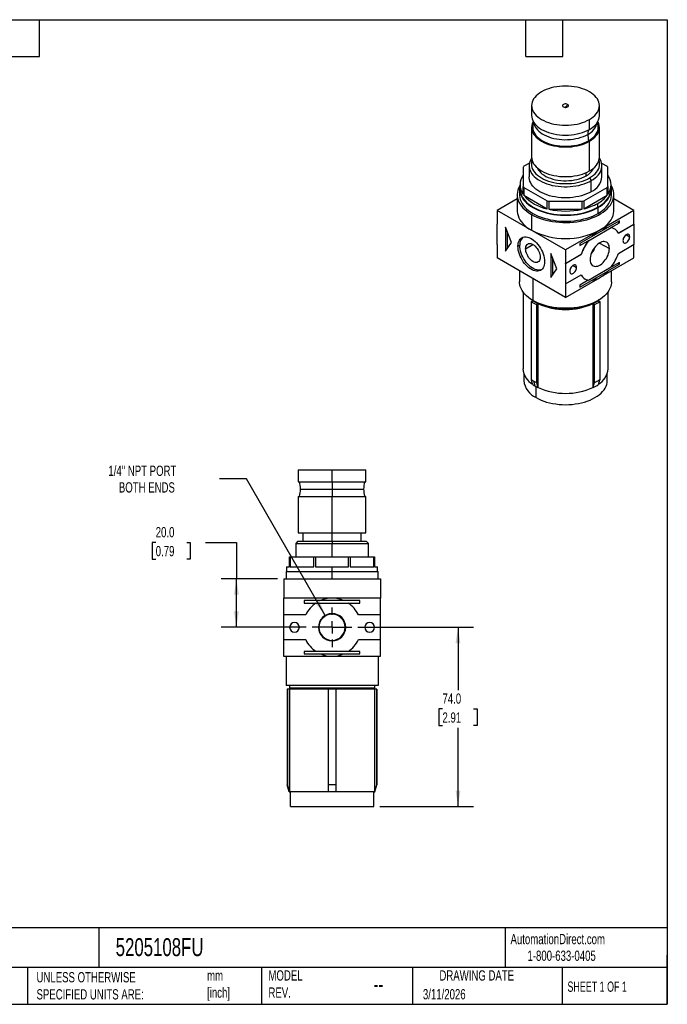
# Model space of a CAD drawing. Header units: millimetres. Extents: x 13 to 546, y 13 to 419.
# Tile 2 of 2: x 279 to 546, y 13 to 419. Entities that reach past the tile are written whole.
import ezdxf

# ---------------------------------------------------------------- set-up
doc = ezdxf.new("R2010")
doc.units = ezdxf.units.MM
doc.header["$LTSCALE"] = 2
doc.linetypes.add('SLD-Center', pattern=[19.05, 15.24, -1.27, 1.27, -1.27])
doc.linetypes.add('SLD-Solid', pattern=[0])
doc.layers.add('CENTER', color=40, linetype='SLD-Center')
doc.layers.add('DIMENSIONS', color=140, linetype='SLD-Solid', lineweight=25)
doc.layers.add('TEXT', color=140, linetype='SLD-Solid', lineweight=25)
doc.styles.add('SLDTEXTSTYLE0', font='TXT', dxfattribs={"width": 0.7})
doc.styles.add('SLDTEXTSTYLE1', font='TXT', dxfattribs={"width": 0.65})
doc.dimstyles.new('SLDDIMSTYLE1', dxfattribs={"dimtxt": 4.316016, "dimasz": 6.604, "dimexe": 0, "dimexo": 0.0625, "dimgap": 1.079004, "dimtad": 0, "dimtih": 1, "dimtoh": 1, "dimdec": 1, "dimrnd": 1e-09, "dimzin": 4, "dimdsep": 46, "dimtxsty": 'SLDTEXTSTYLE0', "dimsah": 1, "dimcen": 0.09, "dimadec": 0, "dimazin": 1, "dimtfac": 1, "dimtdec": 1, "dimtofl": 0, "dimtmove": 0, "dimatfit": 3, "dimfxl": 0, "dimfrac": 2, "dimtolj": 1, "dimtzin": 12, "dimarcsym": 0})
doc.dimstyles.new('SLDDIMSTYLE4', dxfattribs={"dimtxt": 4.316016, "dimasz": 6.604, "dimexe": 0, "dimexo": 0.0625, "dimgap": 1.079004, "dimtad": 0, "dimtih": 1, "dimtoh": 1, "dimdec": 1, "dimrnd": 1e-09, "dimzin": 12, "dimdsep": 46, "dimtxsty": 'SLDTEXTSTYLE0', "dimsah": 1, "dimcen": 0, "dimadec": 0, "dimazin": 3, "dimtfac": 1, "dimtdec": 1, "dimtofl": 0, "dimtmove": 0, "dimatfit": 3, "dimfxl": 0, "dimfrac": 2, "dimtolj": 1, "dimtzin": 12, "dimarcsym": 0})

# ---------------------------------------------------------------- blocks, each defined once
blk = doc.blocks.new('_D_5')
at = {"layer": 'DIMENSIONS'}
for p, q in [((418.42, 168.33), (466.07, 168.33)), ((459.72, 168.33), (459.72, 142.41)), ((453.3, 134.59), (451.85, 134.59)), ((451.85, 134.59), (451.85, 127.73)), ((466.13, 134.59), (467.58, 134.59)), ((467.58, 134.59), (467.58, 127.73)), ((451.85, 127.73), (453.3, 127.73)), ((459.72, 94.33), (459.72, 126.76)), ((467.58, 127.73), (466.13, 127.73)), ((427.46, 94.33), (466.07, 94.33))]:
    blk.add_line(p, q, dxfattribs=at)
for points in [[(459.72, 168.33), (458.7, 161.72), (460.73, 161.72)], [(459.72, 94.33), (460.73, 100.93), (458.7, 100.93)]]:
    blk.add_solid(points, dxfattribs=at)
at = {"layer": 'DIMENSIONS', "char_height": 4.233, "attachment_point": 1, "style": 'SLDTEXTSTYLE0'}
for s, insert in [('74.0', (453.3, 141.01)), ('2.91', (453.3, 133.19))]:
    blk.add_mtext(s, dxfattribs=dict(at, insert=insert))
blk = doc.blocks.new('_D_6')
at = {"layer": 'DIMENSIONS'}
for p, q in [((334.94, 203.27), (333.49, 203.27)), ((333.49, 203.27), (333.49, 196.41)), ((347.77, 203.27), (349.22, 203.27)), ((349.22, 203.27), (349.22, 196.41)), ((355.55, 203.27), (368.25, 203.27)), ((368.25, 203.27), (368.25, 188.33)), ((333.49, 196.41), (334.94, 196.41)), ((349.22, 196.41), (347.77, 196.41)), ((385.23, 188.33), (361.9, 188.33)), ((368.25, 168.33), (368.25, 188.33)), ((397.01, 168.33), (361.9, 168.33))]:
    blk.add_line(p, q, dxfattribs=at)
for points in [[(368.25, 188.33), (367.24, 181.72), (369.27, 181.72)], [(368.25, 168.33), (369.27, 174.93), (367.24, 174.93)]]:
    blk.add_solid(points, dxfattribs=at)
at = {"layer": 'DIMENSIONS', "char_height": 4.233, "attachment_point": 1, "style": 'SLDTEXTSTYLE0'}
for s, insert in [('20.0', (334.94, 209.69)), ('0.79', (334.94, 201.87))]:
    blk.add_mtext(s, dxfattribs=dict(at, insert=insert))
blk = doc.blocks.new('_D_7')
at = {"layer": 'DIMENSIONS'}
for p, q in [((372.36, 229.57), (361.24, 229.57)), ((404.9, 173.2), (372.36, 229.57))]:
    blk.add_line(p, q, dxfattribs=at)
blk.add_solid([(404.9, 173.2), (402.48, 179.43), (400.72, 178.41)], dxfattribs=at)
at = {"layer": 'DIMENSIONS', "attachment_point": 1, "style": 'SLDTEXTSTYLE0'}
for s, insert, char_height in [('1/4" NPT PORT', (315.41, 235.03), 4.2333), ('BOTH ENDS', (319.73, 228.17), 4.233)]:
    blk.add_mtext(s, dxfattribs=dict(at, insert=insert, char_height=char_height))
blk = doc.blocks.new('SW_CENTERMARKSYMBOL_1')
at = {"layer": 'CENTER', "color": 0}
for p, q in [((0, 5.08), (0, 8.17)), ((-5.08, 0), (-8.17, 0)), ((0, 0), (-2.54, 0)), ((0, 0), (0, 2.54)), ((0, 0), (0, -2.54)), ((0, 0), (2.54, 0)), ((5.08, 0), (8.17, 0)), ((0, -5.08), (0, -8.17))]:
    blk.add_line(p, q, dxfattribs=at)

msp = doc.modelspace()

# ---------------------------------------------------------------- linework, layer by layer
for p, q in [((490.09, 383.63), (490.09, 379.55)), ((518.09, 379.55), (518.09, 383.63)), ((490.09, 374.65), (490.09, 362.4)), ((513.99, 373.84), (513.99, 377.92)), ((518.09, 362.4), (518.09, 374.65)), ((513.99, 356.69), (513.99, 368.94)), ((486.59, 358.2), (486.59, 350.27)), ((489.22, 359.94), (486.86, 358.58)), ((489.09, 358.79), (489.09, 354.24)), ((518.96, 359.94), (521.32, 358.58)), ((519.09, 354.24), (519.09, 358.79)), ((521.59, 350.27), (521.59, 358.2)), ((512.57, 354.65), (512.57, 355.97)), ((514.04, 353.8), (514.69, 352.67)), ((485.29, 350.97), (485.29, 349.34)), ((486.59, 347.01), (486.59, 350.27)), ((486.86, 349.9), (486.86, 346.63)), ((486.86, 349.9), (496.57, 344.29)), ((511.6, 344.29), (521.32, 349.9)), ((514.69, 348.11), (514.69, 352.67)), ((521.32, 346.63), (521.32, 349.9)), ((521.59, 350.27), (521.59, 347.01)), ((522.89, 349.34), (522.89, 350.97)), ((484.14, 346.89), (484.14, 340.36)), ((485.09, 349.34), (485.09, 346.89)), ((486.86, 346.63), (496.57, 341.02)), ((511.6, 341.02), (521.32, 346.63)), ((523.09, 346.89), (523.09, 349.34)), ((524.04, 340.36), (524.04, 346.89)), ((484.14, 345.13), (475.84, 340.34)), ((496.57, 341.02), (496.57, 344.29)), ((497.22, 344.13), (497.22, 340.87)), ((497.22, 344.13), (510.96, 344.13)), ((510.96, 340.87), (510.96, 344.13)), ((511.6, 344.29), (511.6, 341.02)), ((517.38, 341.66), (517.38, 343.3)), ((517.52, 339.13), (517.52, 341.58)), ((532.34, 340.38), (524.04, 345.17)), ((475.84, 340.34), (475.84, 334.7)), ((504.05, 324.05), (475.84, 340.34)), ((489.98, 338.74), (489.98, 332.21)), ((497.22, 340.87), (510.96, 340.87)), ((532.34, 340.38), (518.19, 332.21)), ((532.34, 334.74), (532.34, 340.38)), ((475.84, 334.74), (475.8, 334.72)), ((475.8, 334.72), (475.8, 326.39)), ((475.84, 334.7), (475.8, 334.72)), ((481.81, 327.09), (479.34, 333.47)), ((479.34, 333.47), (479.34, 323.57)), ((513.54, 327.85), (522.92, 333.27)), ((521.62, 333.33), (514.84, 329.42)), ((526.33, 336.09), (521.59, 333.35)), ((521.62, 333.33), (521.59, 333.35)), ((522.89, 333.29), (526.33, 335.27)), ((522.89, 333.29), (522.92, 333.27)), ((525.62, 335.68), (526.33, 335.27)), ((525.89, 331.02), (532.34, 334.74)), ((532.37, 334.72), (525.91, 330.99)), ((526.33, 335.27), (526.33, 336.09)), ((532.37, 334.72), (532.34, 334.74)), ((532.37, 326.39), (532.37, 334.72)), ((480.05, 331.64), (480.05, 324.57)), ((518.19, 332.21), (504.05, 324.05)), ((514.8, 329.44), (510.06, 326.7)), ((514.8, 329.44), (514.84, 329.42)), ((524.23, 332.79), (524.19, 332.81)), ((529.19, 330.35), (530.6, 329.54)), ((475.84, 326.37), (475.8, 326.39)), ((475.84, 326.37), (475.84, 320.74)), ((479.34, 323.57), (481.81, 327.09)), ((484.47, 325.56), (485.17, 325.97)), ((487.62, 324.55), (490.65, 326.3)), ((510.06, 325.89), (513.5, 327.87)), ((510.06, 326.7), (510.06, 325.89)), ((513.54, 327.85), (513.5, 327.87)), ((518.11, 326.91), (522.21, 324.69)), ((525.91, 322.66), (532.37, 326.39)), ((532.34, 320.78), (532.34, 326.37)), ((500.55, 316.27), (498.08, 322.65)), ((498.08, 322.65), (498.08, 312.75)), ((504.05, 324.05), (504.05, 318.41)), ((504.05, 318.41), (510.51, 322.14)), ((510.55, 322.12), (504.09, 318.39)), ((510.55, 322.12), (510.51, 322.14)), ((504.05, 304.45), (475.84, 320.74)), ((498.78, 320.83), (498.78, 313.76)), ((504.09, 318.39), (504.05, 318.41)), ((504.09, 318.39), (504.09, 310.07)), ((507.27, 317.7), (508.68, 316.88)), ((519, 313.08), (532.34, 320.78)), ((521.59, 315.39), (526.33, 318.13)), ((526.33, 318.94), (522.97, 317.01)), ((525.62, 318.53), (526.33, 318.13)), ((526.33, 318.13), (526.33, 318.94)), ((485.09, 315.4), (485.09, 310.96)), ((498.08, 312.75), (500.55, 316.27)), ((504.09, 310.07), (510.55, 313.8)), ((522.92, 316.94), (513.54, 311.52)), ((514.84, 311.45), (521.62, 315.37)), ((521.59, 315.39), (521.62, 315.37)), ((523.09, 310.96), (523.09, 315.44)), ((490.65, 312.19), (490.65, 303.2)), ((504.05, 304.45), (517.46, 312.19)), ((504.09, 310.07), (504.05, 310.09)), ((504.05, 310.09), (504.05, 304.45)), ((513.49, 311.53), (510.06, 309.55)), ((510.06, 308.74), (514.8, 311.47)), ((510.06, 309.55), (510.06, 308.74)), ((512.2, 312.02), (512.23, 312)), ((514.84, 311.45), (514.8, 311.47)), ((486.54, 306.76), (486.54, 275.03)), ((521.64, 275.03), (521.64, 306.76)), ((489.99, 302.74), (490.66, 303.13)), ((489.99, 270.57), (489.99, 302.74)), ((490.66, 303.13), (490.08, 303.55)), ((491.75, 302.62), (491.68, 302.49)), ((492.78, 301.9), (492.11, 301.51)), ((492.11, 301.51), (492.11, 269.34)), ((492.78, 267.28), (492.78, 301.9)), ((515.39, 301.9), (515.39, 267.28)), ((516.07, 301.51), (515.39, 301.9)), ((516.07, 269.34), (516.07, 301.51)), ((518.09, 303.55), (517.51, 303.13)), ((517.51, 303.13), (518.19, 302.74)), ((518.19, 302.74), (518.19, 270.57)), ((486.89, 273.02), (486.89, 270.13)), ((521.29, 270.13), (521.29, 273.02)), ((491.57, 267.81), (491.01, 269.93)), ((491.93, 263.11), (491.93, 267.61)), ((492.68, 267.22), (492.78, 267.28)), ((515.39, 267.28), (515.5, 267.22)), ((393.72, 233.33), (393.72, 228.33)), ((393.72, 233.33), (407.72, 233.33)), ((407.72, 228.33), (407.72, 233.33)), ((407.72, 233.33), (421.72, 233.33)), ((421.72, 228.33), (421.72, 233.33)), ((393.72, 228.33), (407.72, 228.33)), ((407.72, 228.33), (421.72, 228.33)), ((407.72, 228.33), (407.72, 225.33)), ((394.68, 225.33), (407.72, 225.33)), ((407.72, 225.33), (407.72, 222.33)), ((407.72, 225.33), (420.75, 225.33)), ((393.72, 222.33), (393.72, 207.33)), ((393.72, 222.33), (407.72, 222.33)), ((407.72, 207.33), (407.72, 222.33)), ((407.72, 222.33), (421.72, 222.33)), ((421.72, 207.33), (421.72, 222.33)), ((393.72, 207.33), (407.72, 207.33)), ((395.72, 207.33), (395.72, 203.83)), ((407.72, 207.33), (421.72, 207.33)), ((407.72, 203.83), (407.72, 207.33)), ((419.72, 203.83), (419.72, 207.33)), ((393.64, 203.83), (392.72, 202.91)), ((393.64, 203.83), (407.72, 203.83)), ((407.72, 203.83), (407.72, 202.91)), ((407.72, 203.83), (421.8, 203.83)), ((422.72, 202.91), (421.8, 203.83)), ((392.72, 202.91), (392.72, 197.33)), ((392.72, 202.91), (407.72, 202.91)), ((407.72, 202.91), (422.72, 202.91)), ((407.72, 197.33), (407.72, 202.91)), ((422.72, 197.33), (422.72, 202.91)), ((390.22, 193.33), (390.22, 197.33)), ((390.22, 197.33), (390.48, 197.33)), ((390.48, 197.33), (390.48, 193.33)), ((390.48, 197.33), (400.2, 197.33)), ((400.2, 193.33), (400.2, 197.33)), ((400.2, 197.33), (400.85, 197.33)), ((400.85, 197.33), (400.85, 193.33)), ((400.85, 197.33), (414.58, 197.33)), ((414.58, 193.33), (414.58, 197.33)), ((414.58, 197.33), (415.23, 197.33)), ((415.23, 197.33), (415.23, 193.33)), ((415.23, 197.33), (424.95, 197.33)), ((424.95, 193.33), (424.95, 197.33)), ((424.95, 197.33), (425.22, 197.33)), ((425.22, 197.33), (425.22, 193.33)), ((388.72, 191.33), (388.72, 188.33)), ((388.72, 191.33), (407.72, 191.33)), ((388.92, 193.33), (388.92, 191.33)), ((388.92, 193.33), (390.22, 193.33)), ((390.48, 193.33), (400.2, 193.33)), ((400.85, 193.33), (407.72, 193.33)), ((407.72, 191.33), (407.72, 193.33)), ((407.72, 193.33), (414.58, 193.33)), ((407.72, 188.33), (407.72, 191.33)), ((407.72, 191.33), (426.72, 191.33)), ((415.23, 193.33), (424.95, 193.33)), ((425.22, 193.33), (426.52, 193.33)), ((426.52, 191.33), (426.52, 193.33)), ((426.72, 188.33), (426.72, 191.33)), ((387.77, 188.33), (387.77, 180.33)), ((387.77, 188.33), (427.67, 188.33)), ((427.67, 188.33), (427.67, 180.33)), ((407.72, 180.33), (387.72, 180.33)), ((387.72, 180.33), (387.72, 173.43)), ((396.22, 179.33), (396.22, 178.33)), ((402.92, 179.33), (396.22, 179.33)), ((412.51, 179.33), (402.92, 179.33)), ((427.72, 180.33), (407.72, 180.33)), ((419.22, 179.33), (412.51, 179.33)), ((419.22, 178.33), (419.22, 179.33)), ((427.72, 173.43), (427.72, 180.33)), ((396.22, 178.33), (401.08, 178.33)), ((401.08, 178.33), (414.35, 178.33)), ((414.35, 178.33), (419.22, 178.33)), ((387.72, 173.43), (387.72, 163.23)), ((396.85, 173.43), (387.72, 173.43)), ((427.72, 173.43), (418.58, 173.43)), ((427.72, 163.23), (427.72, 173.43)), ((402.32, 168.33), (402.09, 168.33)), ((407.72, 168.33), (402.32, 168.33)), ((407.72, 168.33), (413.11, 168.33)), ((413.11, 168.33), (413.34, 168.33)), ((387.72, 163.23), (396.85, 163.23)), ((387.72, 163.23), (387.72, 156.33)), ((418.58, 163.23), (427.72, 163.23)), ((427.72, 156.33), (427.72, 163.23)), ((387.72, 156.33), (407.72, 156.33)), ((388.72, 156.33), (388.72, 144.33)), ((396.22, 158.33), (396.22, 157.33)), ((401.08, 158.33), (396.22, 158.33)), ((396.22, 157.33), (402.92, 157.33)), ((414.35, 158.33), (401.08, 158.33)), ((402.92, 157.33), (412.51, 157.33)), ((407.72, 156.33), (427.72, 156.33)), ((412.51, 157.33), (419.22, 157.33)), ((419.22, 158.33), (414.35, 158.33)), ((419.22, 157.33), (419.22, 158.33)), ((426.72, 156.33), (426.72, 144.33)), ((426.72, 144.33), (388.72, 144.33)), ((389.22, 142.73), (389.22, 103.33)), ((389.28, 142.73), (389.22, 142.73)), ((389.28, 142.73), (389.28, 103.33)), ((390.23, 142.73), (389.28, 142.73)), ((390.17, 144.33), (390.17, 143.23)), ((390.42, 142.98), (390.17, 143.23)), ((425.27, 143.23), (390.17, 143.23)), ((390.42, 142.98), (390.17, 142.73)), ((406.22, 142.73), (390.23, 142.73)), ((390.23, 100.33), (390.23, 142.73)), ((425.02, 142.98), (390.42, 142.98)), ((409.22, 142.73), (406.22, 142.73)), ((406.22, 103.33), (406.22, 142.73)), ((409.22, 142.73), (409.22, 103.33)), ((425.2, 142.73), (409.22, 142.73)), ((425.02, 142.98), (425.27, 143.23)), ((425.02, 142.98), (425.27, 142.73)), ((425.2, 142.73), (425.2, 100.33)), ((426.15, 142.73), (425.2, 142.73)), ((425.27, 144.33), (425.27, 143.23)), ((426.15, 103.33), (426.15, 142.73)), ((426.22, 142.73), (426.15, 142.73)), ((426.22, 142.73), (426.22, 103.33)), ((389.28, 103.33), (389.22, 103.33)), ((390.02, 100.33), (389.22, 103.33)), ((409.22, 103.33), (406.22, 103.33)), ((406.22, 100.33), (406.22, 103.33)), ((409.22, 103.33), (409.22, 100.33)), ((425.41, 100.33), (426.22, 103.33)), ((426.22, 103.33), (426.15, 103.33)), ((390.08, 100.33), (390.02, 100.33)), ((390.08, 100.33), (390.23, 100.33)), ((406.22, 100.33), (390.23, 100.33)), ((390.52, 94.33), (390.52, 100.33)), ((409.22, 100.33), (406.22, 100.33)), ((425.2, 100.33), (409.22, 100.33)), ((424.92, 94.33), (424.92, 100.33)), ((425.2, 100.33), (425.35, 100.33)), ((425.41, 100.33), (425.35, 100.33)), ((390.52, 94.33), (424.92, 94.33))]:
    msp.add_line(p, q)
at = {"flags": 128}
for points in [[(513.99, 377.92), (514.81, 378.44), (515.56, 379), (516.21, 379.59), (516.78, 380.22), (517.24, 380.87), (517.61, 381.54), (517.88, 382.23), (518.03, 382.93), (518.09, 383.63), (518.03, 384.34), (517.88, 385.04), (517.61, 385.72), (517.24, 386.4), (516.78, 387.05), (516.21, 387.67), (515.56, 388.27), (514.81, 388.83), (513.99, 389.35), (513.09, 389.82), (512.12, 390.25), (511.09, 390.63), (510, 390.96), (508.88, 391.23), (507.71, 391.44), (506.52, 391.59), (505.31, 391.68), (504.09, 391.71), (502.87, 391.68), (501.66, 391.59), (500.46, 391.44), (499.3, 391.23), (498.17, 390.96), (497.09, 390.63), (496.06, 390.25), (495.09, 389.82), (494.19, 389.35)], [(494.19, 389.35), (493.36, 388.83), (492.62, 388.27), (491.96, 387.67), (491.4, 387.05), (490.93, 386.4), (490.56, 385.72), (490.3, 385.04), (490.14, 384.34), (490.09, 383.63), (490.14, 382.93), (490.3, 382.23), (490.56, 381.54), (490.93, 380.87), (491.4, 380.22), (491.96, 379.59), (492.62, 379), (493.36, 378.44), (494.19, 377.92), (495.09, 377.44), (496.06, 377.01), (497.09, 376.63), (498.17, 376.31), (499.3, 376.04), (500.46, 375.83), (501.66, 375.67), (502.87, 375.58), (504.09, 375.55), (505.31, 375.58), (506.52, 375.67), (507.71, 375.83), (508.88, 376.04), (510, 376.31), (511.09, 376.63), (512.12, 377.01), (513.09, 377.44), (513.99, 377.92)], [(504.97, 384.14), (504.66, 384.28), (504.28, 384.35), (503.89, 384.35), (503.52, 384.28), (503.2, 384.14), (502.97, 383.96), (502.85, 383.75), (502.85, 383.52), (502.97, 383.31), (503.2, 383.12)], [(503.2, 383.12), (503.52, 382.99), (503.89, 382.92), (504.28, 382.92), (504.66, 382.99), (504.97, 383.12), (505.2, 383.31), (505.32, 383.52), (505.32, 383.75), (505.2, 383.96), (504.97, 384.14)], [(490.09, 379.55), (490.14, 378.85), (490.3, 378.15), (490.56, 377.46), (490.93, 376.79), (491.4, 376.13), (491.96, 375.51), (492.62, 374.91), (493.36, 374.36), (494.19, 373.84), (495.09, 373.36), (496.06, 372.93), (497.09, 372.55), (498.17, 372.23), (499.3, 371.96), (500.46, 371.74), (501.66, 371.59), (502.87, 371.5), (504.09, 371.47), (505.31, 371.5), (506.52, 371.59), (507.71, 371.74), (508.88, 371.96), (510, 372.23), (511.09, 372.55), (512.12, 372.93), (513.09, 373.36), (513.99, 373.84)], [(490.75, 377.1), (490.56, 376.74), (490.3, 376.05), (490.14, 375.36), (490.09, 374.65), (490.14, 373.95), (490.3, 373.25), (490.56, 372.56), (490.93, 371.89), (491.4, 371.24), (491.96, 370.61), (492.62, 370.02), (493.36, 369.46), (494.19, 368.94), (495.09, 368.46), (496.06, 368.03), (497.09, 367.65), (498.17, 367.33), (499.3, 367.06), (500.46, 366.84), (501.66, 366.69), (502.87, 366.6), (504.09, 366.57), (505.31, 366.6), (506.52, 366.69), (507.71, 366.84), (508.88, 367.06), (510, 367.33), (511.09, 367.65), (512.12, 368.03), (513.09, 368.46), (513.99, 368.94)], [(490.93, 376.39), (490.79, 376), (490.64, 375.33), (490.59, 374.65), (490.64, 373.97), (490.79, 373.3), (491.05, 372.63), (491.4, 371.99), (491.85, 371.36), (492.4, 370.75), (493.03, 370.18), (493.75, 369.64), (494.54, 369.14), (495.41, 368.68), (496.34, 368.27), (497.34, 367.9), (498.38, 367.59), (499.47, 367.33), (500.59, 367.12), (501.74, 366.98), (502.91, 366.89), (504.09, 366.86), (505.26, 366.89), (506.43, 366.98), (507.58, 367.12), (508.71, 367.33), (509.79, 367.59), (510.84, 367.9), (511.83, 368.27), (512.77, 368.68), (513.63, 369.14)], [(491.08, 376.56), (491.13, 376.26), (491.31, 375.59), (491.6, 374.94), (491.99, 374.3), (492.47, 373.68), (493.05, 373.1), (493.71, 372.54), (494.46, 372.02), (495.29, 371.54), (496.19, 371.11), (497.15, 370.73), (498.17, 370.39), (499.23, 370.11), (500.34, 369.89), (501.47, 369.73), (502.63, 369.62), (503.8, 369.57), (504.97, 369.59), (506.13, 369.67), (507.27, 369.8), (508.39, 370), (509.48, 370.25), (510.52, 370.55), (511.51, 370.91), (512.44, 371.32), (513.31, 371.78)], [(513.63, 369.14), (514.43, 369.64), (515.15, 370.18), (515.78, 370.75), (516.32, 371.36), (516.77, 371.99), (517.13, 372.63), (517.38, 373.3), (517.54, 373.97), (517.59, 374.65), (517.54, 375.33), (517.38, 376), (517.25, 376.38)], [(513.99, 368.94), (514.81, 369.46), (515.56, 370.02), (516.21, 370.61), (516.78, 371.24), (517.24, 371.89), (517.61, 372.56), (517.88, 373.25), (518.03, 373.95), (518.09, 374.65), (518.03, 375.36), (517.88, 376.05), (517.61, 376.74), (517.43, 377.1)], [(490.11, 361.94), (489.71, 361.26), (489.41, 360.57), (489.2, 359.86), (489.1, 359.15), (489.1, 358.44), (489.2, 357.72), (489.41, 357.02), (489.71, 356.32), (490.11, 355.65), (490.61, 354.99), (491.2, 354.36), (491.88, 353.76), (492.64, 353.2), (493.48, 352.67), (494.39, 352.19), (495.37, 351.75), (496.41, 351.35), (497.5, 351.01), (498.64, 350.73), (499.81, 350.49), (501.01, 350.32), (502.23, 350.2), (503.47, 350.14), (504.71, 350.14), (505.94, 350.2), (507.17, 350.32), (508.37, 350.49), (509.54, 350.73), (510.68, 351.01), (511.77, 351.35), (512.8, 351.75), (513.78, 352.19), (514.69, 352.67)], [(490.09, 362.4), (490.14, 361.7), (490.3, 361), (490.56, 360.31), (490.93, 359.64), (491.4, 358.99), (491.96, 358.36), (492.62, 357.77), (493.36, 357.21), (494.19, 356.69), (495.09, 356.21), (496.06, 355.78), (497.09, 355.4), (498.17, 355.08), (499.3, 354.81), (500.46, 354.6), (501.66, 354.44), (502.87, 354.35), (504.09, 354.32), (505.31, 354.35), (506.52, 354.44), (507.71, 354.6), (508.88, 354.81), (510, 355.08), (511.09, 355.4), (512.12, 355.78), (513.09, 356.21), (513.99, 356.69)], [(514.69, 352.67), (515.53, 353.2), (516.3, 353.76), (516.97, 354.36), (517.56, 354.99), (518.06, 355.65), (518.46, 356.32), (518.77, 357.02), (518.97, 357.72), (519.08, 358.44), (519.08, 359.15), (518.97, 359.86), (518.77, 360.57), (518.46, 361.26), (518.06, 361.94)], [(490.27, 361.1), (490.22, 360.96), (490.06, 360.25), (490.01, 359.54), (490.06, 358.84), (490.22, 358.13), (490.49, 357.44), (490.86, 356.76), (491.33, 356.11), (491.89, 355.48), (492.55, 354.88), (493.3, 354.32), (494.13, 353.8), (495.04, 353.32), (496.01, 352.89), (497.05, 352.51), (498.14, 352.18), (499.27, 351.91), (500.44, 351.69), (501.64, 351.54), (502.86, 351.45), (504.09, 351.42), (505.32, 351.45), (506.53, 351.54), (507.73, 351.69), (508.9, 351.91), (510.04, 352.18), (511.13, 352.51), (512.16, 352.89), (513.14, 353.32), (514.04, 353.8)], [(492.41, 357.94), (492.5, 357.75), (492.84, 357.12), (493.29, 356.52), (493.84, 355.94), (494.48, 355.39), (495.21, 354.89), (496.02, 354.42), (496.9, 354), (497.84, 353.63), (498.84, 353.31), (499.89, 353.05), (500.98, 352.85), (502.1, 352.71), (503.23, 352.64), (504.37, 352.62), (505.51, 352.67), (506.64, 352.78), (507.74, 352.95), (508.81, 353.18), (509.84, 353.46), (510.81, 353.81), (511.73, 354.2), (512.57, 354.65)], [(514.04, 353.8), (514.87, 354.32), (515.62, 354.88), (516.28, 355.48), (516.85, 356.11), (517.32, 356.76), (517.69, 357.44), (517.95, 358.13), (518.11, 358.84), (518.17, 359.54), (518.11, 360.25), (517.95, 360.96), (517.91, 361.1)], [(514.69, 348.11), (513.78, 347.63), (512.8, 347.19), (511.77, 346.8), (510.68, 346.46), (509.54, 346.17), (508.37, 345.94), (507.17, 345.76), (505.94, 345.64), (504.71, 345.59), (503.47, 345.59), (502.23, 345.64), (501.01, 345.76), (499.81, 345.94), (498.64, 346.17), (497.5, 346.46), (496.41, 346.8), (495.37, 347.19), (494.39, 347.63), (493.48, 348.11), (492.64, 348.64), (491.88, 349.21), (491.2, 349.8), (490.61, 350.43), (490.11, 351.09), (489.71, 351.77), (489.41, 352.46), (489.2, 353.17), (489.1, 353.88), (489.09, 354.24)], [(485.22, 350.63), (485.09, 350.41), (484.7, 349.6), (484.41, 348.77), (484.22, 347.94), (484.14, 347.1), (484.17, 346.26), (484.3, 345.42), (484.54, 344.59), (484.88, 343.77), (485.33, 342.97), (485.87, 342.19), (486.52, 341.44), (487.25, 340.71), (488.08, 340.02), (488.99, 339.36), (489.98, 338.74)], [(485.29, 350.93), (485.21, 350.57), (485.1, 349.75), (485.1, 348.93), (485.21, 348.11), (485.42, 347.3), (485.74, 346.5), (486.15, 345.72), (486.67, 344.95), (487.29, 344.21), (488, 343.5), (488.8, 342.82), (489.69, 342.18), (490.65, 341.58), (491.69, 341.02), (492.81, 340.51), (493.98, 340.05), (495.21, 339.64), (496.49, 339.28), (497.81, 338.99), (499.17, 338.74), (500.56, 338.56), (501.96, 338.44), (503.38, 338.38), (504.8, 338.38), (506.22, 338.44), (507.62, 338.56), (509.01, 338.74), (510.36, 338.99), (511.69, 339.28), (512.97, 339.64), (514.2, 340.05), (515.37, 340.51), (516.48, 341.02), (517.52, 341.58)], [(489.98, 338.74), (491.05, 338.17), (492.19, 337.65), (493.39, 337.17), (494.64, 336.74), (495.95, 336.37), (497.3, 336.06), (498.69, 335.8), (500.11, 335.6), (501.54, 335.47), (503, 335.39), (504.45, 335.37), (505.91, 335.42), (507.35, 335.53), (508.78, 335.69), (510.18, 335.92), (511.55, 336.21), (512.88, 336.55), (514.17, 336.95), (515.4, 337.4), (516.57, 337.9), (517.67, 338.45), (518.7, 339.05), (519.65, 339.68), (520.52, 340.36), (521.3, 341.07), (521.99, 341.81), (522.59, 342.58), (523.08, 343.37), (523.48, 344.18), (523.77, 345), (523.95, 345.84), (524.03, 346.68), (524.01, 347.52), (523.88, 348.36), (523.64, 349.19), (523.29, 350), (522.96, 350.63)], [(517.52, 341.58), (518.49, 342.18), (519.38, 342.82), (520.18, 343.5), (520.89, 344.21), (521.5, 344.95), (522.02, 345.72), (522.44, 346.5), (522.76, 347.3), (522.97, 348.11), (523.07, 348.93), (523.07, 349.75), (522.97, 350.57), (522.89, 350.93)], [(485.09, 346.89), (485.1, 346.48), (485.21, 345.66), (485.42, 344.85), (485.74, 344.05), (486.15, 343.27), (486.67, 342.5), (487.29, 341.76), (488, 341.05), (488.8, 340.38), (489.69, 339.73), (490.65, 339.13), (491.69, 338.57), (492.81, 338.06), (493.98, 337.6), (495.21, 337.19), (496.49, 336.84), (497.81, 336.54), (499.17, 336.29), (500.56, 336.11), (501.96, 335.99), (503.38, 335.93), (504.8, 335.93), (506.22, 335.99), (507.62, 336.11), (509.01, 336.29), (510.36, 336.54), (511.69, 336.84), (512.97, 337.19), (514.2, 337.6), (515.37, 338.06), (516.48, 338.57), (517.52, 339.13)], [(485.29, 349.34), (485.3, 348.93), (485.41, 348.12), (485.62, 347.32), (485.93, 346.53), (486.34, 345.75), (486.86, 345), (487.47, 344.27), (488.17, 343.56), (488.96, 342.89), (489.84, 342.26), (490.79, 341.66), (491.82, 341.11), (492.92, 340.61), (494.09, 340.15), (495.3, 339.74), (496.57, 339.39), (497.88, 339.09), (499.22, 338.85), (500.59, 338.67), (501.98, 338.55), (503.38, 338.49), (504.79, 338.49), (506.19, 338.55), (507.58, 338.67), (508.95, 338.85), (510.3, 339.09), (511.61, 339.39), (512.87, 339.74), (514.09, 340.15), (515.25, 340.61), (516.35, 341.11), (517.38, 341.66)], [(517.38, 341.66), (518.34, 342.26), (519.21, 342.89), (520.01, 343.56), (520.71, 344.27), (521.32, 345), (521.83, 345.75), (522.25, 346.53), (522.56, 347.32), (522.77, 348.12), (522.87, 348.93), (522.89, 349.34)], [(517.52, 339.13), (518.49, 339.73), (519.38, 340.38), (520.18, 341.05), (520.89, 341.76), (521.5, 342.5), (522.02, 343.27), (522.44, 344.05), (522.76, 344.85), (522.97, 345.66), (523.07, 346.48), (523.09, 346.89)], [(484.14, 340.36), (484.15, 339.93), (484.26, 339.07), (484.49, 338.22), (484.82, 337.38), (485.26, 336.55), (485.8, 335.75), (486.45, 334.97), (487.2, 334.23), (488.04, 333.52), (488.97, 332.84), (489.98, 332.21)], [(518.19, 332.21), (519.21, 332.84), (520.14, 333.52), (520.98, 334.23), (521.73, 334.97), (522.37, 335.75), (522.92, 336.55), (523.36, 337.38), (523.69, 338.22), (523.91, 339.07), (524.02, 339.93), (524.04, 340.36)], [(484.47, 325.56), (484.5, 326.27), (484.61, 326.93), (484.8, 327.53), (485.05, 328.06), (485.37, 328.51), (485.75, 328.88), (486.19, 329.17), (486.67, 329.36), (487.21, 329.46), (487.78, 329.46), (488.37, 329.36), (488.99, 329.17), (489.63, 328.9), (490.26, 328.53), (490.9, 328.08), (491.52, 327.55), (492.12, 326.95), (492.69, 326.29), (493.22, 325.58), (493.71, 324.83), (494.14, 324.04), (494.52, 323.23), (494.84, 322.41), (495.1, 321.59), (495.28, 320.77), (495.39, 319.99), (495.43, 319.23)], [(530.6, 329.54), (530.56, 329.9), (530.44, 330.2), (530.25, 330.41), (529.99, 330.53), (529.69, 330.54), (529.36, 330.44), (529.02, 330.24), (528.69, 329.96), (528.39, 329.6), (528.13, 329.19), (527.94, 328.76), (527.82, 328.32), (527.78, 327.9)], [(527.78, 327.9), (527.82, 327.54), (527.94, 327.24), (528.13, 327.03), (528.39, 326.91), (528.69, 326.9), (529.02, 327), (529.36, 327.2), (529.69, 327.48), (529.99, 327.84), (530.25, 328.25), (530.44, 328.68), (530.56, 329.12), (530.6, 329.54)], [(495.43, 319.23), (495.39, 318.52), (495.28, 317.86), (495.1, 317.26), (494.84, 316.73), (494.52, 316.27), (494.14, 315.9), (493.71, 315.62), (493.22, 315.43), (492.69, 315.33), (492.12, 315.33), (491.52, 315.42), (490.9, 315.61), (490.26, 315.89), (489.63, 316.26), (488.99, 316.71), (488.37, 317.24), (487.78, 317.84), (487.21, 318.49), (486.67, 319.21), (486.19, 319.96), (485.75, 320.75), (485.37, 321.56), (485.05, 322.38), (484.8, 323.2), (484.61, 324.01), (484.5, 324.8), (484.47, 325.56)], [(494.16, 315.91), (493.93, 315.84), (493.39, 315.74), (492.82, 315.74), (492.22, 315.83), (491.6, 316.02), (490.97, 316.3), (490.33, 316.67), (489.7, 317.12), (489.08, 317.65), (488.48, 318.24), (487.91, 318.9), (487.38, 319.61), (486.89, 320.37), (486.45, 321.16), (486.07, 321.97), (485.76, 322.79), (485.5, 323.61), (485.32, 324.42), (485.21, 325.21), (485.17, 325.97)], [(487.62, 324.55), (487.66, 325.08), (487.77, 325.55), (487.95, 325.95), (488.2, 326.27), (488.51, 326.51), (488.87, 326.66), (489.28, 326.71), (489.72, 326.67), (490.18, 326.53), (490.65, 326.3), (491.13, 325.98), (491.59, 325.59), (492.03, 325.12), (492.43, 324.6), (492.79, 324.04), (493.1, 323.44), (493.35, 322.83), (493.53, 322.22), (493.64, 321.62), (493.68, 321.05)], [(522.21, 324.69), (522.17, 325.29), (522.06, 325.84), (521.88, 326.33), (521.63, 326.74), (521.32, 327.07), (520.94, 327.32), (520.52, 327.47), (520.06, 327.53), (519.56, 327.49), (519.04, 327.36), (518.5, 327.13), (517.96, 326.82), (517.42, 326.42), (516.9, 325.95), (516.4, 325.42), (515.94, 324.82), (515.52, 324.18), (515.14, 323.51), (514.83, 322.82), (514.58, 322.12), (514.4, 321.42), (514.29, 320.74), (514.25, 320.1)], [(493.68, 321.05), (493.64, 320.53), (493.53, 320.06), (493.35, 319.66), (493.1, 319.33), (492.79, 319.09), (492.43, 318.94), (492.03, 318.89), (491.59, 318.94), (491.13, 319.07), (490.65, 319.3), (490.18, 319.62), (489.72, 320.02), (489.28, 320.48), (488.87, 321), (488.51, 321.57), (488.2, 322.16), (487.95, 322.77), (487.77, 323.38), (487.66, 323.98), (487.62, 324.55)], [(514.25, 320.1), (514.29, 319.49), (514.4, 318.94), (514.58, 318.46), (514.83, 318.04), (515.14, 317.71), (515.52, 317.47), (515.94, 317.32), (516.4, 317.26), (516.9, 317.3), (517.42, 317.43), (517.96, 317.65), (518.5, 317.97), (519.04, 318.36), (519.56, 318.83), (520.06, 319.37), (520.52, 319.97), (520.94, 320.6), (521.32, 321.28), (521.63, 321.97), (521.88, 322.67), (522.06, 323.37), (522.17, 324.04), (522.21, 324.69)], [(508.68, 316.88), (508.64, 317.25), (508.52, 317.55), (508.33, 317.76), (508.07, 317.87), (507.77, 317.88), (507.44, 317.79), (507.1, 317.59), (506.77, 317.3), (506.47, 316.95), (506.21, 316.54), (506.02, 316.1), (505.9, 315.66), (505.86, 315.25)], [(505.86, 315.25), (505.9, 314.88), (506.02, 314.58), (506.21, 314.37), (506.47, 314.26), (506.77, 314.25), (507.1, 314.35), (507.44, 314.54), (507.77, 314.83), (508.07, 315.19), (508.33, 315.59), (508.52, 316.03), (508.64, 316.47), (508.68, 316.88)], [(490.65, 303.2), (489.69, 303.81), (488.8, 304.45), (488, 305.13), (487.29, 305.84), (486.67, 306.57), (486.15, 307.34), (485.74, 308.12), (485.42, 308.92), (485.21, 309.73), (485.1, 310.55), (485.09, 310.96)], [(523.09, 310.96), (523.07, 310.55), (522.97, 309.73), (522.76, 308.92), (522.44, 308.12), (522.02, 307.34), (521.5, 306.57), (520.89, 305.84), (520.18, 305.13), (519.38, 304.45), (518.49, 303.81), (517.52, 303.2), (516.48, 302.65), (515.37, 302.14), (514.2, 301.67), (512.97, 301.26), (511.69, 300.91), (510.36, 300.61), (509.01, 300.37), (507.62, 300.18), (506.22, 300.06), (504.8, 300), (503.38, 300), (501.96, 300.06), (500.56, 300.18), (499.17, 300.37), (497.81, 300.61), (496.49, 300.91), (495.21, 301.26), (493.98, 301.67), (492.81, 302.14), (491.69, 302.65), (490.65, 303.2)], [(490.56, 268.45), (490.24, 269.63), (489.99, 270.57)], [(491.93, 263.11), (492.92, 262.58), (493.98, 262.1), (495.1, 261.67), (496.28, 261.29), (497.51, 260.96), (498.77, 260.69), (500.07, 260.48), (501.4, 260.33), (502.74, 260.23), (504.09, 260.2), (505.44, 260.23), (506.78, 260.33), (508.1, 260.48), (509.4, 260.69), (510.67, 260.96), (511.9, 261.29), (513.07, 261.67), (514.2, 262.1), (515.26, 262.58), (516.25, 263.11), (517.17, 263.69), (518, 264.3), (518.75, 264.95), (519.41, 265.63), (519.98, 266.33), (520.45, 267.07), (520.81, 267.82), (521.08, 268.58), (521.23, 269.35), (521.29, 270.13)], [(492.11, 269.34), (492.43, 268.16), (492.68, 267.22)], [(515.5, 267.22), (515.81, 268.41), (516.07, 269.34)], [(518.19, 270.57), (517.87, 269.38), (517.62, 268.45)], [(389.28, 103.33), (389.73, 101.65), (390.08, 100.33)], [(425.35, 100.33), (425.8, 102.01), (426.15, 103.33)]]:
    msp.add_lwpolyline(points, dxfattribs=at)
for centre, radius, start, end in [((503.56, 383.95), 1.01, 278.1384, 301.4832), ((502.86, 385.01), 2.28, 302.5028, 337.746), ((511.12, 380.22), 7, 294.2025, 354.4774), ((510.36, 378), 6.89, 295.3536, 347.9029), ((521.15, 371.83), 7.84, 167.1931, 180.3923), ((524.89, 371.87), 11.58, 180.4524, 193.6262), ((511.12, 363.08), 7, 294.2025, 354.4774), ((494.2, 353.02), 9.21, 142.9093, 145.7706), ((509.29, 361.02), 7.17, 297.2909, 334.5902), ((513.97, 353.02), 9.21, 34.2294, 37.0907), ((492.09, 350.97), 6.78, 144.2244, 215.7756), ((511.62, 354.96), 7.5, 294.1837, 354.4961), ((516.08, 350.97), 6.78, 324.2244, 35.7756), ((494.2, 355.45), 9.21, 214.2294, 217.0907), ((513.97, 355.45), 9.21, 322.9093, 325.7706), ((499.96, 358.12), 17.43, 221.2281, 258.7773), ((511.06, 354.75), 13.08, 298.8821, 321.6326), ((503.39, 371.36), 27.91, 255.8687, 257.2351), ((504.79, 371.36), 27.91, 282.7649, 284.1313), ((506.27, 363.05), 22.67, 283.6117, 299.3537), ((504.09, 371.75), 31.64, 257.4597, 282.5403), ((523.41, 322.4), 11.08, 99.3099, 140.6847), ((522.41, 325.3), 8.09, 95.8245, 121.3719), ((522.13, 329.22), 4.14, 60.1455, 79.5403), ((522.12, 329.11), 4.23, 26.3852, 79.0961), ((489.33, 326.28), 4.17, 133.8608, 184.289), ((504.09, 359.38), 30.61, 242.559, 297.441), ((525.74, 319.53), 14.76, 120.7509, 137.8205), ((529.84, 315.7), 20.37, 143.3068, 161.5528), ((529.88, 315.68), 20.37, 143.3068, 161.5528), ((507.8, 328.41), 9.13, 318.8743, 341.131), ((506.58, 329.11), 20.37, 323.3068, 341.5528), ((514.43, 315.8), 4.39, 207.3212, 239.3902), ((514.34, 315.68), 4.23, 206.3852, 259.0961), ((513.05, 322.39), 11.08, 279.3099, 320.6847), ((499.74, 317.18), 17.43, 235.9731, 244.0323), ((499.41, 315.92), 15.49, 235.6149, 240.0511), ((500.47, 317.75), 17.61, 240.0452, 244.1178), ((504.09, 327.04), 27.56, 245.7841, 294.2159), ((504.09, 328.3), 28.45, 253.1315, 286.8685), ((508.21, 316.79), 16.53, 295.7488, 304.2458), ((508.43, 317.18), 17.43, 295.9677, 304.0269), ((504.09, 329.4), 29.48, 257.0206, 282.9794), ((494.66, 275.62), 8.15, 184.1627, 239.2303), ((513.41, 275.68), 8.25, 300.9916, 355.4805), ((495.52, 271.01), 8.67, 185.7801, 245.54), ((499.19, 284.13), 16.39, 235.8479, 240.0461), ((499.38, 281.35), 15.63, 235.6524, 240.0502), ((500.25, 285.97), 18.51, 240.0411, 243.9121), ((508.24, 282.23), 16.67, 295.784, 304.2106), ((508.43, 285.01), 17.43, 295.9677, 304.0269), ((500.44, 283.19), 17.75, 240.0446, 244.0847), ((504.09, 292.42), 27.56, 245.7841, 294.2159), ((384.68, 225.33), 10, 0, 17.4576), ((430.75, 225.33), 10, 162.5424, 180), ((384.68, 225.33), 10, 342.5424, 0), ((430.75, 225.33), 10, 180, 197.4576), ((407.72, 168.33), 12, 66.4435, 113.5565), ((407.72, 168.33), 12, 123.5573, 154.8493), ((407.72, 168.33), 12, 25.1507, 56.4427), ((407.72, 168.33), 5.63, 0, 180), ((407.72, 168.33), 5.4, 0, 180), ((392.22, 168.33), 2, 0, 180), ((392.22, 168.33), 2, 180, 0), ((407.72, 168.33), 5.63, 180, 0), ((407.72, 168.33), 5.4, 180, 0), ((423.22, 168.33), 2, 0, 180), ((423.22, 168.33), 2, 180, 0), ((407.72, 168.33), 12, 205.1507, 236.4427), ((407.72, 168.33), 12, 303.5573, 334.8493), ((407.72, 168.33), 12, 246.4435, 293.5565)]:
    msp.add_arc(centre, radius, start, end)
for points, knots in [([(491.02, 376.73), (491.01, 376.72), (491.01, 376.61), (490.96, 376.49), (490.94, 376.42), (490.93, 376.39)], [0, 0, 0, 0, 0.065446, 0.656039, 1, 1, 1, 1]), ([(517.25, 376.39), (517.25, 376.39), (517.24, 376.42), (517.19, 376.53), (517.17, 376.68), (517.16, 376.74)], [0, 0, 0, 0, 0.034435, 0.564895, 1, 1, 1, 1])]:
    msp.add_open_spline(points, degree=3, knots=knots)
at = {"layer": 'TEXT'}
for p, q in [((12.7, 419.1), (546.1, 419.1)), ((287.02, 403.86), (287.02, 419.1)), ((487.68, 403.86), (487.68, 419.1)), ((502.92, 403.86), (502.92, 419.1)), ((546.1, 419.1), (546.1, 12.7)), ((271.78, 403.86), (287.02, 403.86)), ((487.68, 403.86), (502.92, 403.86)), ((546.1, 44.25), (12.7, 44.25)), ((311.52, 44.25), (311.52, 27.94)), ((479.15, 44.25), (479.15, 27.94)), ((546.1, 12.7), (546.1, 33.02)), ((546.1, 27.94), (12.7, 27.94)), ((282, 27.94), (282, 12.7)), ((378.6, 27.94), (378.6, 12.7)), ((440.93, 27.94), (440.93, 12.7)), ((502.7, 27.94), (502.7, 12.7)), ((12.7, 12.7), (546.1, 12.7))]:
    msp.add_line(p, q, dxfattribs=at)

# ---------------------------------------------------------------- block references
at = {"layer": 'CENTER'}
msp.add_blockref('SW_CENTERMARKSYMBOL_1', (407.72, 168.33), dxfattribs=at)

# ---------------------------------------------------------------- texts
at = {"layer": 'TEXT'}
for s, insert, char_height, attachment_point, style in [('AutomationDirect.com', (481.39, 41.75), 4.2333, 1, 'SLDTEXTSTYLE0'), ('5205108FU', (318.42, 40), 7.408, 1, 'SLDTEXTSTYLE0'), ('1-800-633-0405', (488.38, 34.87), 4.2333, 1, 'SLDTEXTSTYLE0'), ('UNLESS OTHERWISE ^JSPECIFIED UNITS ARE:', (285.74, 25.99), 4.2333, 1, 'SLDTEXTSTYLE0'), ('mm^J[inch]', (356.13, 26.72), 4.233, 1, 'SLDTEXTSTYLE0'), ('MODEL ^JREV.', (381.47, 26.73), 4.2333, 1, 'SLDTEXTSTYLE0'), ('DRAWING DATE', (467.45, 26.73), 4.2333, 2, 'SLDTEXTSTYLE0'), ('--', (424.86, 24.15), 6.35, 1, 'SLDTEXTSTYLE0'), ('SHEET 1 OF 1', (504.88, 22.1), 4.2333, 1, 'SLDTEXTSTYLE1'), ('3/11/2026', (445.23, 18.98), 4.233, 1, 'SLDTEXTSTYLE0')]:
    msp.add_mtext(s, dxfattribs=dict(at, insert=insert, char_height=char_height, attachment_point=attachment_point, style=style))

# ---------------------------------------------------------------- dimensions: what is measured, and where the dimension line sits
at = {"layer": 'DIMENSIONS'}
dim = msp.add_radius_dim(center=(407.72, 168.33), mpoint=(404.9, 173.2), text='1/4" NPT PORT\\PBOTH ENDS', dimstyle='SLDDIMSTYLE4', override={"dimpost": '<>'}, dxfattribs=at)
dim.commit()
dim.dimension.update_dxf_attribs({"geometry": '_D_7', "text_midpoint": (336.74, 229.57), "dimtype": 164})
for base, p1, p2, picture, middle in [((368.25, 188.33), (399.55, 168.33), (387.77, 188.33), '_D_6', (368.25, 203.27)), ((459.72, 168.33), (424.92, 94.33), (415.88, 168.33), '_D_5', (459.72, 134.59))]:
    dim = msp.add_linear_dim(base=base, p1=p1, p2=p2, angle=90, dimstyle='SLDDIMSTYLE1', dxfattribs=at)
    dim.commit()
    dim.dimension.update_dxf_attribs({"geometry": picture, "text_midpoint": middle, "dimtype": 160})

doc.saveas('drawing.dxf')
